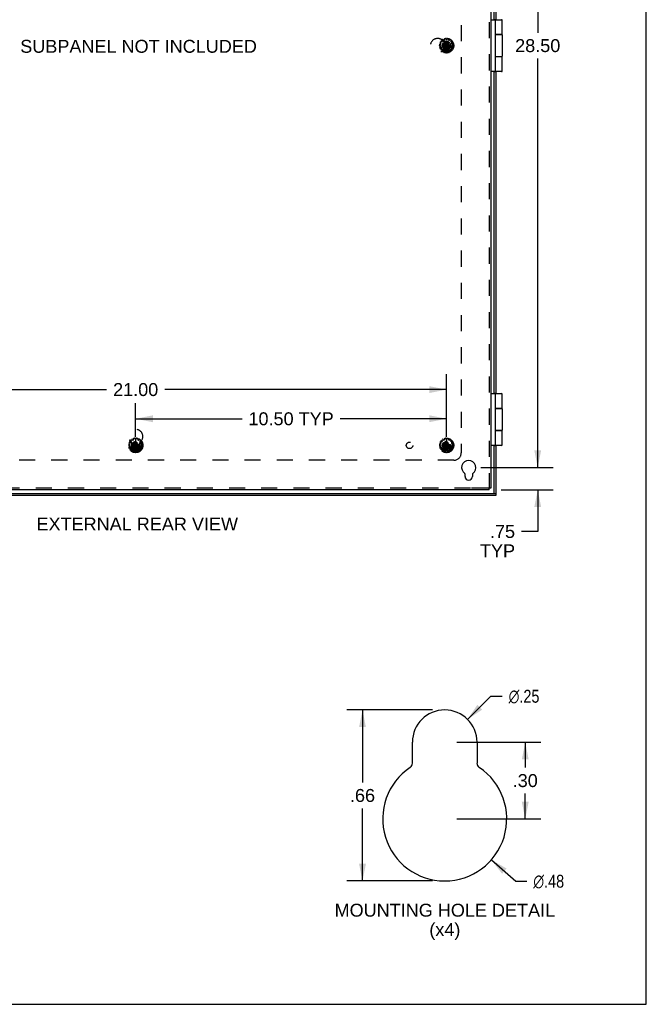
# Model space of a CAD drawing. Header units: inches. Extents: x 0 to 98.9, y 0 to 64.
# Tile 11 of 12: x 77.7 to 98.9, y 0 to 33.2. Entities that reach past the tile are written whole.
import ezdxf

# ---------------------------------------------------------------- set-up
doc = ezdxf.new("R2010")
doc.units = ezdxf.units.IN
doc.header["$LTSCALE"] = 5.44
doc.header["$MEASUREMENT"] = 0
doc.linetypes.add('HIDDEN', pattern=[0.2, 0.1, -0.1])
doc.layers.get('0').update_dxf_attribs({"linetype": 'CONTINUOUS'})
for name, color, linetype in [('DEFAULT_2', 8, 'HIDDEN'), ('DIMENSIONS', 7, 'CONTINUOUS'), ('DOOR_ASSEMBLY', 7, 'CONTINUOUS'), ('SUBPANEL', 7, 'CONTINUOUS')]:
    doc.layers.add(name, color=color, linetype=linetype)
doc.styles.get("Standard").update_dxf_attribs({"font": 'arial.ttf'})
doc.styles.add('TEXTSTYLE_1', font='gdt', dxfattribs={"width": 0.8})
doc.dimstyles.new('DIMSTYLE_1', dxfattribs={"dimtxt": 0.436364, "dimasz": 0.581818, "dimexe": 0.09, "dimexo": 0.07, "dimgap": 0.0375, "dimtad": 0, "dimtih": 1, "dimtoh": 1, "dimzin": 4, "dimdsep": 46, "dimtxsty": 'Standard', "dimblk": '_FILLED', "dimblk1": '_FILLED', "dimblk2": '_FILLED', "dimcen": 0.09, "dimadec": 3, "dimazin": 1, "dimtfac": 1, "dimtdec": 3, "dimtofl": 0, "dimtmove": 0, "dimatfit": 3, "dimldrblk": '_FILLED', "dimfxl": 0, "dimtolj": 1, "dimtzin": 4, "dimarcsym": 0})
doc.dimstyles.new('DIMSTYLE_2', dxfattribs={"dimtxt": 0.436364, "dimasz": 0.581818, "dimexe": 0.09, "dimexo": 0.07, "dimgap": 0.09, "dimtad": 0, "dimtih": 1, "dimtoh": 1, "dimlfac": 0.171875, "dimzin": 4, "dimdsep": 46, "dimtxsty": 'Standard', "dimblk": '_FILLED', "dimblk1": '_FILLED', "dimblk2": '_FILLED', "dimcen": 0.09, "dimadec": 3, "dimazin": 1, "dimtfac": 1, "dimtdec": 3, "dimtofl": 0, "dimtmove": 0, "dimatfit": 1, "dimldrblk": '_FILLED', "dimfxl": 0, "dimtolj": 1, "dimtzin": 4, "dimarcsym": 0})
doc.dimstyles.new('DIMSTYLE_3', dxfattribs={"dimtxt": 0.436364, "dimasz": 0.581818, "dimexe": 0.09, "dimexo": 0.07, "dimgap": 0.0375, "dimtad": 0, "dimtih": 1, "dimtoh": 1, "dimlfac": 0.171875, "dimzin": 4, "dimdsep": 46, "dimtxsty": 'Standard', "dimblk": '_FILLED', "dimblk1": '_FILLED', "dimblk2": '_FILLED', "dimcen": 0.09, "dimadec": 3, "dimazin": 1, "dimtfac": 1, "dimtdec": 3, "dimtofl": 0, "dimtmove": 0, "dimatfit": 3, "dimldrblk": '_FILLED', "dimfxl": 0, "dimtolj": 1, "dimtzin": 4, "dimarcsym": 0})

# ---------------------------------------------------------------- blocks, each defined once
blk = doc.blocks.new('_FILLED')
at = {"color": 0, "linetype": 'ByBlock'}
blk.add_solid([(0, 0), (-1, 0.2), (-1, -0.2)], dxfattribs=at)
blk = doc.blocks.new('*D3')
at = {"layer": 'DIMENSIONS', "color": 2, "linetype": 'Continuous'}
for p, q in [((92.871, 9.621), (93.654, 10.403)), ((93.654, 10.403), (94.042, 10.403))]:
    blk.add_line(p, q, dxfattribs=at)
at = {"layer": 'DIMENSIONS', "color": 2, "linetype": 'Continuous', "xscale": 0.5818181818, "yscale": 0.5818181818, "zscale": 0.5818181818, "rotation": 224.9412113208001}
blk.add_blockref('_FILLED', (92.871, 9.621), dxfattribs=at)
at = {"layer": 'DIMENSIONS', "color": 2, "linetype": 'Continuous', "insert": (94.26, 10.621), "char_height": 0.43636, "width": 1.42859, "attachment_point": 1, "line_spacing_factor": 0.9, "style": 'TEXTSTYLE_1'}
blk.add_mtext('{\\fgdt;n}\\fArial;.25', dxfattribs=at)
blk = doc.blocks.new('*D4')
at = {"layer": 'DIMENSIONS', "color": 2, "linetype": 'Continuous'}
for p, q in [((93.675, 4.88), (94.504, 4.155)), ((94.504, 4.155), (94.876, 4.155))]:
    blk.add_line(p, q, dxfattribs=at)
at = {"layer": 'DIMENSIONS', "color": 2, "linetype": 'Continuous', "xscale": 0.5818181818, "yscale": 0.5818181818, "zscale": 0.5818181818, "rotation": 138.8276360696}
blk.add_blockref('_FILLED', (93.675, 4.88), dxfattribs=at)
at = {"layer": 'DIMENSIONS', "color": 2, "linetype": 'Continuous', "insert": (95.094, 4.374), "char_height": 0.43636, "width": 1.42859, "attachment_point": 1, "line_spacing_factor": 0.9, "style": 'TEXTSTYLE_1'}
blk.add_mtext('{\\fgdt;n}\\fArial;.48', dxfattribs=at)
blk = doc.blocks.new('*D5')
at = {"layer": 'DIMENSIONS', "color": 2, "linetype": 'Continuous'}
for p, q in [((91.692, 9.942), (88.798, 9.942)), ((89.322, 9.942), (89.322, 7.489)), ((89.322, 4.164), (89.322, 6.617)), ((91.692, 4.164), (88.798, 4.164))]:
    blk.add_line(p, q, dxfattribs=at)
at = {"layer": 'DIMENSIONS', "color": 2, "linetype": 'Continuous', "xscale": 0.5818181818, "yscale": 0.5818181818, "zscale": 0.5818181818}
for p, rotation in [((89.322, 9.942), 90), ((89.322, 4.164), 270)]:
    blk.add_blockref('_FILLED', p, dxfattribs=dict(at, rotation=rotation))
at = {"layer": 'DIMENSIONS', "color": 2, "linetype": 'Continuous', "insert": (89.322, 7.271), "char_height": 0.4364, "width": 0.84677, "attachment_point": 2, "line_spacing_factor": 0.9}
blk.add_mtext('.66', dxfattribs=at)
blk = doc.blocks.new('*D7')
at = {"layer": 'DIMENSIONS', "color": 2, "linetype": 'Continuous'}
for p, q in [((93.317, 46.624), (95.764, 46.624)), ((95.241, 46.624), (95.241, 32.81)), ((95.241, 18.124), (95.241, 31.938)), ((93.317, 18.124), (95.764, 18.124))]:
    blk.add_line(p, q, dxfattribs=at)
at = {"layer": 'DIMENSIONS', "color": 2, "linetype": 'Continuous', "xscale": 0.5818181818, "yscale": 0.5818181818, "zscale": 0.5818181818}
for p, rotation in [((95.241, 46.624), 90), ((95.241, 18.124), 270)]:
    blk.add_blockref('_FILLED', p, dxfattribs=dict(at, rotation=rotation))
at = {"layer": 'DIMENSIONS', "color": 2, "linetype": 'Continuous', "insert": (95.241, 32.592), "char_height": 0.4364, "width": 1.52484, "attachment_point": 2, "line_spacing_factor": 0.9}
blk.add_mtext('28.50', dxfattribs=at)
blk = doc.blocks.new('*D11')
at = {"layer": 'DIMENSIONS', "color": 2, "linetype": 'Continuous'}
for p, q in [((95.241, 18.124), (95.241, 19.288)), ((93.317, 18.124), (95.764, 18.124)), ((94.007, 17.374), (95.764, 17.374)), ((95.241, 17.374), (95.241, 15.967)), ((95.241, 15.967), (94.693, 15.967))]:
    blk.add_line(p, q, dxfattribs=at)
at = {"layer": 'DIMENSIONS', "color": 2, "linetype": 'Continuous', "xscale": 0.5818181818, "yscale": 0.5818181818, "zscale": 0.5818181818}
for p, rotation in [((95.241, 18.124), 270), ((95.241, 17.374), 90)]:
    blk.add_blockref('_FILLED', p, dxfattribs=dict(at, rotation=rotation))
at = {"layer": 'DIMENSIONS', "color": 2, "linetype": 'Continuous', "insert": (94.475, 16.185), "char_height": 0.4364, "width": 1.18256, "attachment_point": 3, "line_spacing_factor": 0.9}
blk.add_mtext('.75\\PTYP', dxfattribs=at)
blk = doc.blocks.new('*D12')
at = {"layer": 'DIMENSIONS', "color": 2, "linetype": 'Continuous'}
for p, q in [((92.506, 8.851), (95.343, 8.851)), ((94.819, 8.851), (94.819, 7.991)), ((94.819, 6.259), (94.819, 7.118)), ((92.506, 6.259), (95.343, 6.259))]:
    blk.add_line(p, q, dxfattribs=at)
at = {"layer": 'DIMENSIONS', "color": 2, "linetype": 'Continuous', "xscale": 0.5818181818, "yscale": 0.5818181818, "zscale": 0.5818181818}
for p, rotation in [((94.819, 8.851), 90), ((94.819, 6.259), 270)]:
    blk.add_blockref('_FILLED', p, dxfattribs=dict(at, rotation=rotation))
at = {"layer": 'DIMENSIONS', "color": 2, "linetype": 'Continuous', "insert": (94.819, 7.773), "char_height": 0.4364, "width": 0.84677, "attachment_point": 2, "line_spacing_factor": 0.9}
blk.add_mtext('.30', dxfattribs=at)
blk = doc.blocks.new('*D17')
at = {"layer": 'DIMENSIONS', "color": 2, "linetype": 'Continuous'}
for p, q in [((71.16, 19.157), (71.16, 21.282)), ((92.16, 19.167), (92.16, 21.282)), ((71.16, 20.758), (80.679, 20.758)), ((92.16, 20.758), (82.641, 20.758))]:
    blk.add_line(p, q, dxfattribs=at)
at = {"layer": 'DIMENSIONS', "color": 2, "linetype": 'Continuous', "xscale": 0.5818181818, "yscale": 0.5818181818, "zscale": 0.5818181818, "rotation": 180}
blk.add_blockref('_FILLED', (71.16, 20.758), dxfattribs=at)
at = {"layer": 'DIMENSIONS', "color": 2, "linetype": 'Continuous', "xscale": 0.5818181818, "yscale": 0.5818181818, "zscale": 0.5818181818}
blk.add_blockref('_FILLED', (92.16, 20.758), dxfattribs=at)
at = {"layer": 'DIMENSIONS', "color": 2, "linetype": 'Continuous', "insert": (81.66, 20.977), "char_height": 0.4364, "width": 1.52484, "attachment_point": 2, "line_spacing_factor": 0.9}
blk.add_mtext('21.00', dxfattribs=at)
blk = doc.blocks.new('*D18')
at = {"layer": 'DIMENSIONS', "color": 2, "linetype": 'Continuous'}
for p, q in [((81.66, 19.167), (81.66, 20.296)), ((92.16, 19.167), (92.16, 20.296)), ((81.66, 19.773), (85.254, 19.773)), ((92.16, 19.773), (88.566, 19.773))]:
    blk.add_line(p, q, dxfattribs=at)
at = {"layer": 'DIMENSIONS', "color": 2, "linetype": 'Continuous', "xscale": 0.5818181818, "yscale": 0.5818181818, "zscale": 0.5818181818, "rotation": 180}
blk.add_blockref('_FILLED', (81.66, 19.773), dxfattribs=at)
at = {"layer": 'DIMENSIONS', "color": 2, "linetype": 'Continuous', "xscale": 0.5818181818, "yscale": 0.5818181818, "zscale": 0.5818181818}
blk.add_blockref('_FILLED', (92.16, 19.773), dxfattribs=at)
at = {"layer": 'DIMENSIONS', "color": 2, "linetype": 'Continuous', "insert": (86.91, 19.991), "char_height": 0.4364, "width": 2.87611, "attachment_point": 2, "line_spacing_factor": 0.9}
blk.add_mtext('10.50 TYP', dxfattribs=at)

msp = doc.modelspace()

# ---------------------------------------------------------------- linework, layer by layer
at = {"color": 7, "linetype": 'Continuous'}
for p, q in [((98.909, 0), (98.909, 64)), ((93.66, 17.434), (93.6, 17.434)), ((93.6, 17.374), (93.6, 17.434)), ((0, 0), (98.909, 0))]:
    msp.add_line(p, q, dxfattribs=at)
at = {"color": 3, "linetype": 'Continuous'}
for p, q in [((93.66, 47.314), (93.66, 17.434)), ((92.785, 17.827), (92.785, 17.908)), ((93.035, 17.908), (93.035, 17.827)), ((93.6, 17.374), (69.72, 17.374)), ((91.008, 8.142), (91.008, 8.851)), ((93.19, 8.851), (93.19, 8.142))]:
    msp.add_line(p, q, dxfattribs=at)
for centre, radius, start, end in [((92.91, 18.124), 0.24, 303.8964, 236.1036), ((92.765, 17.908), 0.02, 0, 56.1036), ((92.91, 17.827), 0.125, 180, 360), ((93.055, 17.908), 0.02, 123.8964, 180), ((92.099, 8.851), 1.091, 0, 180), ((92.099, 6.259), 2.095, 123.8964, 56.1036), ((90.833, 8.142), 0.175, 303.8964, 360), ((93.364, 8.142), 0.175, 180, 236.1036)]:
    msp.add_arc(centre, radius, start, end, dxfattribs=at)
at = {"layer": 'DEFAULT_2', "color": 8, "linetype": 'HIDDEN'}
for p, q in [((93.6, 47.314), (93.6, 17.434)), ((92.093, 32.572), (92.089, 32.601)), ((92.132, 32.61), (92.14, 32.582)), ((92.18, 32.582), (92.188, 32.61)), ((92.231, 32.601), (92.227, 32.572)), ((91.951, 32.372), (91.923, 32.377)), ((91.927, 32.421), (91.956, 32.42)), ((91.928, 32.322), (91.955, 32.333)), ((91.97, 32.287), (91.942, 32.28)), ((91.968, 32.457), (91.944, 32.473)), ((91.961, 32.343), (91.959, 32.363)), ((91.966, 32.511), (91.992, 32.499)), ((91.966, 32.426), (91.972, 32.445)), ((91.97, 32.232), (91.989, 32.253)), ((91.991, 32.265), (91.981, 32.282)), ((92.018, 32.528), (92.003, 32.552)), ((92.004, 32.501), (92.017, 32.516)), ((92.02, 32.356), (92.3, 32.392)), ((92.021, 32.392), (92.02, 32.392)), ((92.02, 32.392), (92.3, 32.356)), ((92.02, 32.356), (92.021, 32.356)), ((92.056, 32.392), (92.021, 32.392)), ((92.021, 32.356), (92.056, 32.356)), ((92.039, 32.578), (92.057, 32.556)), ((92.11, 32.424), (92.056, 32.392)), ((92.056, 32.356), (92.265, 32.392)), ((92.056, 32.392), (92.265, 32.356)), ((92.056, 32.356), (92.11, 32.324)), ((92.069, 32.553), (92.087, 32.562)), ((92.142, 32.478), (92.11, 32.424)), ((92.11, 32.324), (92.21, 32.424)), ((92.11, 32.424), (92.21, 32.324)), ((92.11, 32.324), (92.142, 32.269)), ((92.142, 32.514), (92.142, 32.513)), ((92.142, 32.234), (92.178, 32.514)), ((92.178, 32.234), (92.142, 32.514)), ((92.142, 32.513), (92.142, 32.478)), ((92.142, 32.269), (92.178, 32.478)), ((92.178, 32.269), (92.142, 32.478)), ((92.142, 32.269), (92.142, 32.235)), ((92.15, 32.575), (92.17, 32.575)), ((92.178, 32.513), (92.178, 32.514)), ((92.178, 32.478), (92.178, 32.513)), ((92.21, 32.424), (92.178, 32.478)), ((92.178, 32.269), (92.21, 32.324)), ((92.178, 32.235), (92.178, 32.269)), ((92.265, 32.392), (92.21, 32.424)), ((92.21, 32.324), (92.265, 32.356)), ((92.233, 32.562), (92.251, 32.553)), ((92.263, 32.556), (92.281, 32.578)), ((92.299, 32.392), (92.265, 32.392)), ((92.265, 32.356), (92.299, 32.356)), ((92.3, 32.392), (92.299, 32.392)), ((92.299, 32.356), (92.3, 32.356)), ((92.317, 32.552), (92.302, 32.528)), ((92.303, 32.516), (92.316, 32.501)), ((92.328, 32.499), (92.354, 32.511)), ((92.339, 32.282), (92.329, 32.265)), ((92.331, 32.253), (92.35, 32.232)), ((92.348, 32.445), (92.354, 32.426)), ((92.378, 32.28), (92.35, 32.287)), ((92.376, 32.473), (92.352, 32.457)), ((92.361, 32.363), (92.359, 32.343)), ((92.364, 32.42), (92.393, 32.421)), ((92.365, 32.333), (92.392, 32.322)), ((92.397, 32.377), (92.369, 32.372)), ((92.022, 32.217), (91.999, 32.199)), ((92.05, 32.205), (92.034, 32.217)), ((92.044, 32.167), (92.053, 32.194)), ((92.098, 32.174), (92.084, 32.149)), ((92.128, 32.175), (92.108, 32.179)), ((92.138, 32.137), (92.136, 32.166)), ((92.142, 32.235), (92.142, 32.234)), ((92.178, 32.234), (92.178, 32.235)), ((92.184, 32.166), (92.182, 32.137)), ((92.212, 32.179), (92.192, 32.175)), ((92.236, 32.149), (92.222, 32.174)), ((92.267, 32.194), (92.276, 32.167)), ((92.286, 32.217), (92.27, 32.205)), ((92.321, 32.199), (92.298, 32.217)), ((81.468, 18.957), (81.444, 18.973)), ((81.466, 19.011), (81.492, 18.999)), ((81.518, 19.028), (81.503, 19.052)), ((81.504, 19.001), (81.517, 19.016)), ((81.539, 19.078), (81.557, 19.056)), ((81.569, 19.053), (81.587, 19.062)), ((81.593, 19.072), (81.589, 19.101)), ((81.642, 18.978), (81.61, 18.924)), ((81.632, 19.11), (81.64, 19.082)), ((81.678, 18.734), (81.642, 19.014)), ((81.642, 19.014), (81.642, 19.013)), ((81.642, 18.734), (81.678, 19.014)), ((81.642, 19.013), (81.642, 18.978)), ((81.678, 18.769), (81.642, 18.978)), ((81.642, 18.769), (81.678, 18.978)), ((81.65, 19.075), (81.67, 19.075)), ((81.678, 19.013), (81.678, 19.014)), ((81.678, 18.978), (81.678, 19.013)), ((81.71, 18.924), (81.678, 18.978)), ((81.68, 19.082), (81.688, 19.11)), ((81.731, 19.101), (81.727, 19.072)), ((81.733, 19.062), (81.751, 19.053)), ((81.763, 19.056), (81.781, 19.078)), ((81.817, 19.052), (81.802, 19.028)), ((81.803, 19.016), (81.816, 19.001)), ((81.828, 18.999), (81.854, 19.011)), ((81.876, 18.973), (81.852, 18.957)), ((91.968, 18.957), (91.944, 18.973)), ((91.966, 19.011), (91.992, 18.999)), ((92.018, 19.028), (92.003, 19.052)), ((92.004, 19.001), (92.017, 19.016)), ((92.039, 19.078), (92.057, 19.056)), ((92.069, 19.053), (92.087, 19.062)), ((92.093, 19.072), (92.089, 19.101)), ((92.142, 18.978), (92.11, 18.924)), ((92.132, 19.11), (92.14, 19.082)), ((92.178, 18.734), (92.142, 19.014)), ((92.142, 19.014), (92.142, 19.013)), ((92.142, 18.734), (92.178, 19.014)), ((92.142, 19.013), (92.142, 18.978)), ((92.178, 18.769), (92.142, 18.978)), ((92.142, 18.769), (92.178, 18.978)), ((92.15, 19.075), (92.17, 19.075)), ((92.178, 19.013), (92.178, 19.014)), ((92.178, 18.978), (92.178, 19.013)), ((92.21, 18.924), (92.178, 18.978)), ((92.18, 19.082), (92.188, 19.11)), ((92.231, 19.101), (92.227, 19.072)), ((92.233, 19.062), (92.251, 19.053)), ((92.263, 19.056), (92.281, 19.078)), ((92.317, 19.052), (92.302, 19.028)), ((92.303, 19.016), (92.316, 19.001)), ((92.328, 18.999), (92.354, 19.011)), ((92.376, 18.973), (92.352, 18.957)), ((81.451, 18.872), (81.423, 18.877)), ((81.427, 18.921), (81.456, 18.92)), ((81.428, 18.822), (81.455, 18.833)), ((81.47, 18.787), (81.442, 18.78)), ((81.461, 18.843), (81.459, 18.863)), ((81.466, 18.926), (81.472, 18.945)), ((81.47, 18.732), (81.489, 18.753)), ((81.491, 18.765), (81.481, 18.782)), ((81.522, 18.717), (81.499, 18.699)), ((81.52, 18.856), (81.8, 18.892)), ((81.521, 18.892), (81.52, 18.892)), ((81.52, 18.892), (81.8, 18.856)), ((81.52, 18.856), (81.521, 18.856)), ((81.556, 18.892), (81.521, 18.892)), ((81.521, 18.856), (81.556, 18.856)), ((81.55, 18.705), (81.534, 18.717)), ((81.544, 18.667), (81.553, 18.694)), ((81.61, 18.924), (81.556, 18.892)), ((81.556, 18.856), (81.765, 18.892)), ((81.556, 18.892), (81.765, 18.856)), ((81.556, 18.856), (81.61, 18.824)), ((81.598, 18.674), (81.584, 18.649)), ((81.628, 18.675), (81.608, 18.679)), ((81.61, 18.924), (81.71, 18.824)), ((81.61, 18.824), (81.71, 18.924)), ((81.61, 18.824), (81.642, 18.769)), ((81.638, 18.637), (81.636, 18.666)), ((81.642, 18.769), (81.642, 18.735)), ((81.642, 18.735), (81.642, 18.734)), ((81.678, 18.769), (81.71, 18.824)), ((81.678, 18.735), (81.678, 18.769)), ((81.678, 18.734), (81.678, 18.735)), ((81.684, 18.666), (81.682, 18.637)), ((81.712, 18.679), (81.692, 18.675)), ((81.765, 18.892), (81.71, 18.924)), ((81.71, 18.824), (81.765, 18.856)), ((81.736, 18.649), (81.722, 18.674)), ((81.799, 18.892), (81.765, 18.892)), ((81.765, 18.856), (81.799, 18.856)), ((81.767, 18.694), (81.776, 18.667)), ((81.786, 18.717), (81.77, 18.705)), ((81.821, 18.699), (81.798, 18.717)), ((81.8, 18.892), (81.799, 18.892)), ((81.799, 18.856), (81.8, 18.856)), ((81.839, 18.782), (81.829, 18.765)), ((81.831, 18.753), (81.85, 18.732)), ((81.848, 18.945), (81.854, 18.926)), ((81.878, 18.78), (81.85, 18.787)), ((81.861, 18.863), (81.859, 18.843)), ((81.864, 18.92), (81.893, 18.921)), ((81.865, 18.833), (81.892, 18.822)), ((81.897, 18.877), (81.869, 18.872)), ((91.951, 18.872), (91.923, 18.877)), ((91.927, 18.921), (91.956, 18.92)), ((91.928, 18.822), (91.955, 18.833)), ((91.97, 18.787), (91.942, 18.78)), ((91.961, 18.843), (91.959, 18.863)), ((91.966, 18.926), (91.972, 18.945)), ((91.97, 18.732), (91.989, 18.753)), ((91.991, 18.765), (91.981, 18.782)), ((92.022, 18.717), (91.999, 18.699)), ((92.02, 18.856), (92.3, 18.892)), ((92.021, 18.892), (92.02, 18.892)), ((92.02, 18.892), (92.3, 18.856)), ((92.02, 18.856), (92.021, 18.856)), ((92.056, 18.892), (92.021, 18.892)), ((92.021, 18.856), (92.056, 18.856)), ((92.05, 18.705), (92.034, 18.717)), ((92.044, 18.667), (92.053, 18.694)), ((92.11, 18.924), (92.056, 18.892)), ((92.056, 18.856), (92.265, 18.892)), ((92.056, 18.892), (92.265, 18.856)), ((92.056, 18.856), (92.11, 18.824)), ((92.098, 18.674), (92.084, 18.649)), ((92.128, 18.675), (92.108, 18.679)), ((92.11, 18.924), (92.21, 18.824)), ((92.11, 18.824), (92.21, 18.924)), ((92.11, 18.824), (92.142, 18.769)), ((92.138, 18.637), (92.136, 18.666)), ((92.142, 18.769), (92.142, 18.735)), ((92.142, 18.735), (92.142, 18.734)), ((92.178, 18.769), (92.21, 18.824)), ((92.178, 18.735), (92.178, 18.769)), ((92.178, 18.734), (92.178, 18.735)), ((92.184, 18.666), (92.182, 18.637)), ((92.212, 18.679), (92.192, 18.675)), ((92.265, 18.892), (92.21, 18.924)), ((92.21, 18.824), (92.265, 18.856)), ((92.236, 18.649), (92.222, 18.674)), ((92.299, 18.892), (92.265, 18.892)), ((92.265, 18.856), (92.299, 18.856)), ((92.267, 18.694), (92.276, 18.667)), ((92.286, 18.717), (92.27, 18.705)), ((92.321, 18.699), (92.298, 18.717)), ((92.3, 18.892), (92.299, 18.892)), ((92.299, 18.856), (92.3, 18.856)), ((92.339, 18.782), (92.329, 18.765)), ((92.331, 18.753), (92.35, 18.732)), ((92.348, 18.945), (92.354, 18.926)), ((92.378, 18.78), (92.35, 18.787)), ((92.361, 18.863), (92.359, 18.843)), ((92.364, 18.92), (92.393, 18.921)), ((92.365, 18.833), (92.392, 18.822)), ((92.397, 18.877), (92.369, 18.872)), ((92.973, 17.434), (69.72, 17.434)), ((93.548, 17.434), (92.973, 17.434)), ((93.6, 17.434), (93.548, 17.434))]:
    msp.add_line(p, q, dxfattribs=at)
for points in [[(92.02, 32.392), (92.02, 32.389), (92.02, 32.386), (92.02, 32.383), (92.02, 32.38), (92.02, 32.377), (92.02, 32.374)], [(92.02, 32.374), (92.02, 32.371), (92.02, 32.368), (92.02, 32.365), (92.02, 32.362), (92.02, 32.359), (92.02, 32.356)], [(92.178, 32.514), (92.172, 32.514), (92.166, 32.514), (92.16, 32.514), (92.154, 32.514), (92.148, 32.514), (92.142, 32.514)], [(92.301, 32.374), (92.301, 32.377), (92.3, 32.38), (92.3, 32.383), (92.3, 32.386), (92.3, 32.389), (92.3, 32.392)], [(92.3, 32.356), (92.3, 32.359), (92.3, 32.362), (92.3, 32.365), (92.3, 32.368), (92.301, 32.371), (92.301, 32.374)], [(92.142, 32.234), (92.148, 32.233), (92.154, 32.233), (92.16, 32.233), (92.166, 32.233), (92.172, 32.233), (92.178, 32.234)], [(81.678, 19.014), (81.672, 19.014), (81.666, 19.014), (81.66, 19.014), (81.654, 19.014), (81.648, 19.014), (81.642, 19.014)], [(92.178, 19.014), (92.172, 19.014), (92.166, 19.014), (92.16, 19.014), (92.154, 19.014), (92.148, 19.014), (92.142, 19.014)], [(81.52, 18.892), (81.52, 18.889), (81.52, 18.886), (81.52, 18.883), (81.52, 18.88), (81.52, 18.877), (81.52, 18.874)], [(81.52, 18.874), (81.52, 18.871), (81.52, 18.868), (81.52, 18.865), (81.52, 18.862), (81.52, 18.859), (81.52, 18.856)], [(81.642, 18.734), (81.648, 18.733), (81.654, 18.733), (81.66, 18.733), (81.666, 18.733), (81.672, 18.733), (81.678, 18.734)], [(81.801, 18.874), (81.801, 18.877), (81.8, 18.88), (81.8, 18.883), (81.8, 18.886), (81.8, 18.889), (81.8, 18.892)], [(81.8, 18.856), (81.8, 18.859), (81.8, 18.862), (81.8, 18.865), (81.8, 18.868), (81.801, 18.871), (81.801, 18.874)], [(92.02, 18.892), (92.02, 18.889), (92.02, 18.886), (92.02, 18.883), (92.02, 18.88), (92.02, 18.877), (92.02, 18.874)], [(92.02, 18.874), (92.02, 18.871), (92.02, 18.868), (92.02, 18.865), (92.02, 18.862), (92.02, 18.859), (92.02, 18.856)], [(92.142, 18.734), (92.148, 18.733), (92.154, 18.733), (92.16, 18.733), (92.166, 18.733), (92.172, 18.733), (92.178, 18.734)], [(92.301, 18.874), (92.301, 18.877), (92.3, 18.88), (92.3, 18.883), (92.3, 18.886), (92.3, 18.889), (92.3, 18.892)], [(92.3, 18.856), (92.3, 18.859), (92.3, 18.862), (92.3, 18.865), (92.3, 18.868), (92.301, 18.871), (92.301, 18.874)]]:
    msp.add_lwpolyline(points, dxfattribs=at)
for centre, radius in [((92.16, 32.374), 0.246), ((92.16, 32.374), 0.201), ((92.16, 32.374), 0.188), ((92.16, 32.374), 0.143), ((92.16, 32.374), 0.128), ((92.16, 32.374), 0.125), ((92.16, 32.374), 0.124), ((92.16, 32.374), 0.114), ((92.16, 32.374), 0.102), ((92.16, 32.374), 0.1), ((81.66, 18.874), 0.246), ((81.66, 18.874), 0.201), ((81.66, 18.874), 0.188), ((81.66, 18.874), 0.143), ((81.66, 18.874), 0.128), ((81.66, 18.874), 0.125), ((81.66, 18.874), 0.124), ((81.66, 18.874), 0.114), ((81.66, 18.874), 0.102), ((81.66, 18.874), 0.1), ((92.16, 18.874), 0.246), ((92.16, 18.874), 0.201), ((92.16, 18.874), 0.188), ((92.16, 18.874), 0.143), ((92.16, 18.874), 0.128), ((92.16, 18.874), 0.125), ((92.16, 18.874), 0.124), ((92.16, 18.874), 0.114), ((92.16, 18.874), 0.102), ((92.16, 18.874), 0.1)]:
    msp.add_circle(centre, radius, dxfattribs=at)
for centre, start, end in [((92.099, 32.602), 104.9326, 187.8493), ((92.123, 32.607), 16.1507, 99.0674), ((92.197, 32.607), 80.9326, 163.8493), ((92.221, 32.602), 352.1507, 75.0674), ((91.924, 32.386), 176.9326, 259.8493), ((91.927, 32.411), 88.1507, 171.0674), ((91.932, 32.313), 112.1507, 195.0674), ((91.94, 32.29), 200.9326, 283.8493), ((91.95, 32.481), 152.9326, 235.8493), ((91.949, 32.362), 6, 79.8493), ((91.962, 32.502), 64.1507, 147.0674), ((91.951, 32.342), 292.1507, 6), ((91.956, 32.43), 268.1507, 342), ((91.962, 32.449), 342, 55.8493), ((91.972, 32.277), 30, 103.8493), ((91.982, 32.26), 316.1507, 30), ((91.997, 32.508), 244.1507, 318), ((92.012, 32.557), 128.9326, 211.8493), ((92.01, 32.522), 318, 31.8493), ((92.031, 32.572), 40.1507, 123.0674), ((92.065, 32.563), 220.1507, 294), ((92.083, 32.571), 294, 7.8493), ((92.15, 32.585), 196.1507, 270), ((92.17, 32.585), 270, 343.8493), ((92.237, 32.571), 172.1507, 246), ((92.255, 32.563), 246, 319.8493), ((92.289, 32.572), 56.9326, 139.8493), ((92.31, 32.522), 148.1507, 222), ((92.308, 32.557), 328.1507, 51.0674), ((92.323, 32.508), 222, 295.8493), ((92.338, 32.26), 150, 223.8493), ((92.348, 32.277), 76.1507, 150), ((92.358, 32.449), 124.1507, 198), ((92.358, 32.502), 32.9326, 115.8493), ((92.364, 32.43), 198, 271.8493), ((92.369, 32.342), 174, 247.8493), ((92.371, 32.362), 100.1507, 174), ((92.37, 32.481), 304.1507, 27.0674), ((92.38, 32.29), 256.1507, 339.0674), ((92.388, 32.313), 344.9326, 67.8493), ((92.393, 32.411), 8.9326, 91.8493), ((92.396, 32.386), 280.1507, 3.0674), ((91.977, 32.225), 136.1507, 219.0674), ((91.993, 32.207), 224.9326, 307.8493), ((92.028, 32.209), 54, 127.8493), ((92.053, 32.163), 160.1507, 243.0674), ((92.044, 32.197), 340.1507, 54), ((92.075, 32.154), 248.9326, 331.8493), ((92.106, 32.17), 78, 151.8493), ((92.126, 32.165), 4.1507, 78), ((92.148, 32.138), 184.1507, 267.0674), ((92.172, 32.138), 272.9326, 355.8493), ((92.194, 32.165), 102, 175.8493), ((92.214, 32.17), 28.1507, 102), ((92.245, 32.154), 208.1507, 291.0674), ((92.276, 32.197), 126, 199.8493), ((92.267, 32.163), 296.9326, 19.8493), ((92.292, 32.209), 52.1507, 126), ((92.327, 32.207), 232.1507, 315.0674), ((92.343, 32.225), 320.9326, 43.8493), ((81.45, 18.981), 152.9326, 235.8493), ((81.462, 19.002), 64.1507, 147.0674), ((81.462, 18.949), 342, 55.8493), ((81.497, 19.008), 244.1507, 318), ((81.512, 19.057), 128.9326, 211.8493), ((81.51, 19.022), 318, 31.8493), ((81.531, 19.072), 40.1507, 123.0674), ((81.565, 19.063), 220.1507, 294), ((81.583, 19.071), 294, 7.8493), ((81.599, 19.102), 104.9326, 187.8493), ((81.623, 19.107), 16.1507, 99.0674), ((81.65, 19.085), 196.1507, 270), ((81.67, 19.085), 270, 343.8493), ((81.697, 19.107), 80.9326, 163.8493), ((81.721, 19.102), 352.1507, 75.0674), ((81.737, 19.071), 172.1507, 246), ((81.755, 19.063), 246, 319.8493), ((81.789, 19.072), 56.9326, 139.8493), ((81.81, 19.022), 148.1507, 222), ((81.808, 19.057), 328.1507, 51.0674), ((81.823, 19.008), 222, 295.8493), ((81.858, 18.949), 124.1507, 198), ((81.858, 19.002), 32.9326, 115.8493), ((81.87, 18.981), 304.1507, 27.0674), ((91.95, 18.981), 152.9326, 235.8493), ((91.962, 19.002), 64.1507, 147.0674), ((91.962, 18.949), 342, 55.8493), ((91.997, 19.008), 244.1507, 318), ((92.012, 19.057), 128.9326, 211.8493), ((92.01, 19.022), 318, 31.8493), ((92.031, 19.072), 40.1507, 123.0674), ((92.065, 19.063), 220.1507, 294), ((92.083, 19.071), 294, 7.8493), ((92.099, 19.102), 104.9326, 187.8493), ((92.123, 19.107), 16.1507, 99.0674), ((92.15, 19.085), 196.1507, 270), ((92.17, 19.085), 270, 343.8493), ((92.197, 19.107), 80.9326, 163.8493), ((92.221, 19.102), 352.1507, 75.0674), ((92.237, 19.071), 172.1507, 246), ((92.255, 19.063), 246, 319.8493), ((92.289, 19.072), 56.9326, 139.8493), ((92.31, 19.022), 148.1507, 222), ((92.308, 19.057), 328.1507, 51.0674), ((92.323, 19.008), 222, 295.8493), ((92.358, 18.949), 124.1507, 198), ((92.358, 19.002), 32.9326, 115.8493), ((92.37, 18.981), 304.1507, 27.0674), ((81.424, 18.886), 176.9326, 259.8493), ((81.427, 18.911), 88.1507, 171.0674), ((81.432, 18.813), 112.1507, 195.0674), ((81.44, 18.79), 200.9326, 283.8493), ((81.449, 18.862), 6, 79.8493), ((81.451, 18.842), 292.1507, 6), ((81.456, 18.93), 268.1507, 342), ((81.477, 18.725), 136.1507, 219.0674), ((81.472, 18.777), 30, 103.8493), ((81.493, 18.707), 224.9326, 307.8493), ((81.482, 18.76), 316.1507, 30), ((81.528, 18.709), 54, 127.8493), ((81.553, 18.663), 160.1507, 243.0674), ((81.544, 18.697), 340.1507, 54), ((81.575, 18.654), 248.9326, 331.8493), ((81.606, 18.67), 78, 151.8493), ((81.626, 18.665), 4.1507, 78), ((81.648, 18.638), 184.1507, 267.0674), ((81.672, 18.638), 272.9326, 355.8493), ((81.694, 18.665), 102, 175.8493), ((81.714, 18.67), 28.1507, 102), ((81.745, 18.654), 208.1507, 291.0674), ((81.776, 18.697), 126, 199.8493), ((81.767, 18.663), 296.9326, 19.8493), ((81.792, 18.709), 52.1507, 126), ((81.827, 18.707), 232.1507, 315.0674), ((81.838, 18.76), 150, 223.8493), ((81.848, 18.777), 76.1507, 150), ((81.843, 18.725), 320.9326, 43.8493), ((81.864, 18.93), 198, 271.8493), ((81.869, 18.842), 174, 247.8493), ((81.871, 18.862), 100.1507, 174), ((81.88, 18.79), 256.1507, 339.0674), ((81.888, 18.813), 344.9326, 67.8493), ((81.893, 18.911), 8.9326, 91.8493), ((81.896, 18.886), 280.1507, 3.0674), ((91.924, 18.886), 176.9326, 259.8493), ((91.927, 18.911), 88.1507, 171.0674), ((91.932, 18.813), 112.1507, 195.0674), ((91.94, 18.79), 200.9326, 283.8493), ((91.949, 18.862), 6, 79.8493), ((91.951, 18.842), 292.1507, 6), ((91.956, 18.93), 268.1507, 342), ((91.977, 18.725), 136.1507, 219.0674), ((91.972, 18.777), 30, 103.8493), ((91.993, 18.707), 224.9326, 307.8493), ((91.982, 18.76), 316.1507, 30), ((92.028, 18.709), 54, 127.8493), ((92.053, 18.663), 160.1507, 243.0674), ((92.044, 18.697), 340.1507, 54), ((92.075, 18.654), 248.9326, 331.8493), ((92.106, 18.67), 78, 151.8493), ((92.126, 18.665), 4.1507, 78), ((92.148, 18.638), 184.1507, 267.0674), ((92.172, 18.638), 272.9326, 355.8493), ((92.194, 18.665), 102, 175.8493), ((92.214, 18.67), 28.1507, 102), ((92.245, 18.654), 208.1507, 291.0674), ((92.276, 18.697), 126, 199.8493), ((92.267, 18.663), 296.9326, 19.8493), ((92.292, 18.709), 52.1507, 126), ((92.327, 18.707), 232.1507, 315.0674), ((92.338, 18.76), 150, 223.8493), ((92.348, 18.777), 76.1507, 150), ((92.343, 18.725), 320.9326, 43.8493), ((92.364, 18.93), 198, 271.8493), ((92.369, 18.842), 174, 247.8493), ((92.371, 18.862), 100.1507, 174), ((92.38, 18.79), 256.1507, 339.0674), ((92.388, 18.813), 344.9326, 67.8493), ((92.393, 18.911), 8.9326, 91.8493), ((92.396, 18.886), 280.1507, 3.0674)]:
    msp.add_arc(centre, 0.01, start, end, dxfattribs=at)
at = {"layer": 'DOOR_ASSEMBLY', "color": 7, "linetype": 'Continuous'}
for p, q in [((93.77, 33.249), (93.77, 44.124)), ((93.66, 33.249), (94.023, 33.249)), ((93.805, 33.229), (93.805, 31.519)), ((94.043, 32.769), (94.043, 33.229)), ((93.811, 32.749), (94.023, 32.749)), ((94.028, 32.744), (93.825, 32.744)), ((93.968, 32.744), (93.968, 32.749)), ((93.975, 32.749), (93.975, 32.744)), ((94.048, 32.024), (94.048, 32.724)), ((94.023, 31.999), (93.811, 31.999)), ((93.812, 31.999), (93.812, 31.999)), ((93.825, 32.004), (94.028, 32.004)), ((93.968, 31.999), (93.968, 32.004)), ((93.975, 32.004), (93.975, 31.999)), ((94.043, 31.519), (94.043, 31.979)), ((94.023, 31.499), (93.66, 31.499)), ((93.77, 20.624), (93.77, 31.499)), ((93.83, 31.484), (93.77, 31.484)), ((93.66, 20.624), (94.023, 20.624)), ((93.77, 20.639), (93.83, 20.639)), ((93.805, 20.604), (93.805, 18.894)), ((94.043, 20.144), (94.043, 20.604)), ((93.811, 20.124), (94.023, 20.124)), ((94.028, 20.119), (93.825, 20.119)), ((93.968, 20.119), (93.968, 20.124)), ((93.975, 20.124), (93.975, 20.119)), ((94.048, 19.399), (94.048, 20.099)), ((94.023, 19.374), (93.811, 19.374)), ((93.812, 19.374), (93.812, 19.374)), ((93.825, 19.379), (94.028, 19.379)), ((93.968, 19.374), (93.968, 19.379)), ((93.975, 19.379), (93.975, 19.374)), ((94.043, 18.894), (94.043, 19.354)), ((94.023, 18.874), (93.66, 18.874)), ((93.77, 17.246), (93.77, 18.874)), ((93.83, 18.859), (93.77, 18.859)), ((69.455, 17.246), (93.83, 17.246)), ((93.83, 17.246), (93.83, 17.186))]:
    msp.add_line(p, q, dxfattribs=at)
at = {"layer": 'DOOR_ASSEMBLY', "color": 3, "linetype": 'Continuous'}
for p, q in [((93.83, 44.124), (93.83, 33.249)), ((93.83, 31.499), (93.83, 20.624)), ((93.83, 18.874), (93.83, 17.246)), ((93.83, 17.186), (69.455, 17.186))]:
    msp.add_line(p, q, dxfattribs=at)
at = {"layer": 'DOOR_ASSEMBLY', "color": 7, "linetype": 'Continuous'}
for centre, start, end in [((93.785, 33.229), 0, 90), ((94.023, 33.229), 0, 90), ((93.825, 32.764), 189, 270), ((94.023, 32.769), 270, 360), ((94.028, 32.724), 0, 90), ((93.825, 31.984), 90, 180), ((94.023, 31.979), 0, 90), ((94.028, 32.024), 270, 360), ((93.785, 31.519), 270, 360), ((94.023, 31.519), 270, 360), ((93.785, 20.604), 0, 90), ((94.023, 20.604), 0, 90), ((93.825, 20.139), 189, 270), ((94.023, 20.144), 270, 360), ((94.028, 20.099), 0, 90), ((93.825, 19.359), 90, 180), ((94.023, 19.354), 0, 90), ((94.028, 19.399), 270, 360), ((93.785, 18.894), 270, 360), ((94.023, 18.894), 270, 360)]:
    msp.add_arc(centre, 0.02, start, end, dxfattribs=at)
at = {"layer": 'SUBPANEL', "color": 8, "linetype": 'HIDDEN'}
for p, q in [((92.66, 46.124), (92.66, 18.624)), ((92.16, 32.514), (92.072, 32.514)), ((92.072, 32.233), (92.16, 32.233)), ((81.52, 18.962), (81.52, 18.874)), ((81.801, 18.874), (81.801, 18.962)), ((92.41, 18.374), (70.91, 18.374))]:
    msp.add_line(p, q, dxfattribs=at)
for centre, radius in [((90.91, 18.874), 0.109), ((92.16, 18.874), 0.141)]:
    msp.add_circle(centre, radius, dxfattribs=at)
for centre, radius, start, end in [((91.86, 32.374), 0.242, 38.8172, 321.1828), ((92.072, 32.544), 0.03, 218.8172, 270), ((92.16, 32.374), 0.141, 270, 90), ((92.072, 32.203), 0.03, 90, 141.1828), ((81.66, 19.174), 0.242, 308.8172, 231.1828), ((81.49, 18.962), 0.03, 0, 51.1828), ((81.831, 18.962), 0.03, 128.8172, 180), ((81.66, 18.874), 0.141, 180, 360), ((92.41, 18.624), 0.25, 270, 360)]:
    msp.add_arc(centre, radius, start, end, dxfattribs=at)

# ---------------------------------------------------------------- texts
at = {"layer": 'DIMENSIONS', "color": 2, "linetype": 'Continuous', "char_height": 0.43636, "attachment_point": 2, "line_spacing_factor": 0.9}
for s, insert, width in [('SUBPANEL NOT INCLUDED', (81.758, 32.568), 7.97945), ('EXTERNAL REAR VIEW', (81.714, 16.437), 6.79365), ('MOUNTING HOLE DETAIL\\P(x4)', (92.104, 3.396), 7.43765)]:
    msp.add_mtext(s, dxfattribs=dict(at, insert=insert, width=width))

# ---------------------------------------------------------------- dimensions: what is measured, and where the dimension line sits
at = {"layer": 'DIMENSIONS', "color": 2, "linetype": 'Continuous'}
for base, p1, p2, dimstyle, picture, middle in [((95.241, 18.124), (93.247, 46.624), (93.247, 18.124), 'DIMSTYLE_1', '*D7', (95.235, 32.371)), ((89.322, 4.164), (91.762, 9.942), (91.762, 4.164), 'DIMSTYLE_3', '*D5', (89.335, 7.051)), ((94.819, 6.259), (92.436, 8.851), (92.436, 6.259), 'DIMSTYLE_3', '*D12', (94.832, 7.552))]:
    dim = msp.add_linear_dim(base=base, p1=p1, p2=p2, angle=270, dimstyle=dimstyle, dxfattribs=at)
    dim.commit()
    dim.dimension.update_dxf_attribs({"geometry": picture, "text_midpoint": middle, "dimtype": 160})
dim = msp.add_linear_dim(base=(92.16, 20.758), p1=(71.16, 19.087), p2=(92.16, 19.097), dimstyle='DIMSTYLE_1', dxfattribs=at)
dim.commit()
dim.dimension.update_dxf_attribs({"geometry": '*D17', "text_midpoint": (81.654, 20.756), "dimtype": 160})
for base, p1, p2, angle, text, picture, middle in [((81.66, 19.773), (92.16, 19.097), (81.66, 19.097), 180, '<> TYP', '*D18', (86.91, 19.773)), ((95.241, 18.124), (93.937, 17.374), (93.247, 18.124), 90, '<>\\PTYP', '*D11', (93.884, 15.64))]:
    dim = msp.add_linear_dim(base=base, p1=p1, p2=p2, angle=angle, text=text, dimstyle='DIMSTYLE_1', dxfattribs=at)
    dim.commit()
    dim.dimension.update_dxf_attribs({"geometry": picture, "text_midpoint": middle, "dimtype": 160})
for p1, p2, picture, middle in [((92.871, 9.62145), (91.32664, 8.08025), '*D3', (94.97473, 10.4026)), ((93.675, 4.88), (90.522, 7.638), '*D4', (95.808, 4.155))]:
    dim = msp.add_diameter_dim_2p(p1=p1, p2=p2, text='%%c<>', dimstyle='DIMSTYLE_2', override={"dimpost": '<>'}, dxfattribs=at)
    dim.commit()
    dim.dimension.update_dxf_attribs({"geometry": picture, "text_midpoint": middle, "dimtype": 163})

doc.saveas('drawing.dxf')
